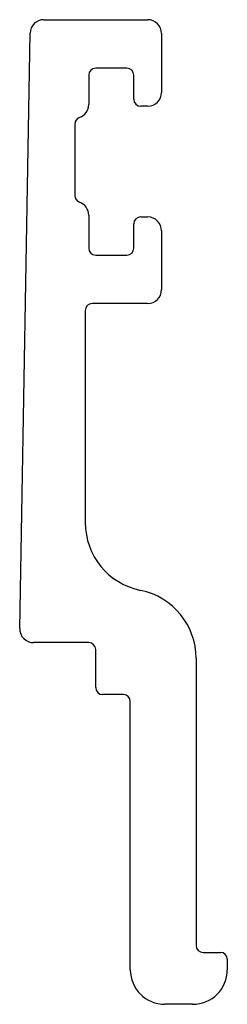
# Model space of a CAD drawing. Header units: millimetres. Extents: x 5.3 to 11.3, y -10.5 to 18.
import ezdxf

# ---------------------------------------------------------------- set-up
doc = ezdxf.new("R2010")
doc.units = ezdxf.units.MM

msp = doc.modelspace()

# ---------------------------------------------------------------- linework, layer by layer
at = {"color": 7, "linetype": 'Continuous', "lineweight": 25}
for p, q in [((5.957, 18), (8.95, 18)), ((5.257, 0.407), (5.557, 17.607)), ((9.35, 17.6), (9.35, 15.9)), ((8.35, 16.6), (7.45, 16.6)), ((7.25, 16.4), (7.25, 15.55)), ((8.55, 15.7), (8.55, 16.4)), ((8.95, 15.5), (8.75, 15.5)), ((6.85, 14.984), (6.85, 12.916)), ((7.25, 12.35), (7.25, 11.4)), ((8.75, 12.3), (8.95, 12.3)), ((8.55, 11.4), (8.55, 12.1)), ((9.35, 11.9), (9.35, 10.2)), ((7.45, 11.2), (8.35, 11.2)), ((8.95, 9.8), (7.35, 9.8)), ((7.15, 9.6), (7.15, 3.469)), ((7.25, 0), (5.657, 0)), ((7.45, -1.3), (7.45, -0.2)), ((10.35, -0.45), (10.35, -8.75)), ((8.25, -1.5), (7.65, -1.5)), ((8.45, -9.45), (8.45, -1.7)), ((10.55, -8.95), (11.05, -8.95)), ((11.25, -9.15), (11.25, -9.45)), ((10.25, -10.45), (9.45, -10.45))]:
    msp.add_line(p, q, dxfattribs=at)
for centre, radius, start, end in [((5.957, 17.6), 0.4, 90, 179), ((8.95, 17.6), 0.4, 0, 90), ((7.45, 16.4), 0.2, 90, 180), ((8.35, 16.4), 0.2, 360, 90), ((8.75, 15.7), 0.2, 180, 270), ((8.95, 15.9), 0.4, 270, 0), ((6.85, 15.55), 0.4, 289.4712, 0), ((7.05, 14.984), 0.2, 109.4712, 180), ((7.05, 12.916), 0.2, 180, 250.5288), ((6.85, 12.35), 0.4, 0, 70.5288), ((8.75, 12.1), 0.2, 90, 180), ((8.95, 11.9), 0.4, 0, 90), ((7.45, 11.4), 0.2, 180, 270), ((8.35, 11.4), 0.2, 270, 0), ((8.95, 10.2), 0.4, 270, 0), ((7.35, 9.6), 0.2, 90, 180), ((9.15, 3.469), 2, 180, 258.463), ((8.35, -0.45), 2, 0, 78.463), ((5.657, 0.4), 0.4, 179, 270), ((7.25, -0.2), 0.2, 0, 90), ((7.65, -1.3), 0.2, 180, 270), ((8.25, -1.7), 0.2, 0, 90), ((10.55, -8.75), 0.2, 180, 270), ((11.05, -9.15), 0.2, 0, 90), ((9.45, -9.45), 1, 180, 270), ((10.25, -9.45), 1, 270, 0)]:
    msp.add_arc(centre, radius, start, end, dxfattribs=at)

doc.saveas('drawing.dxf')
